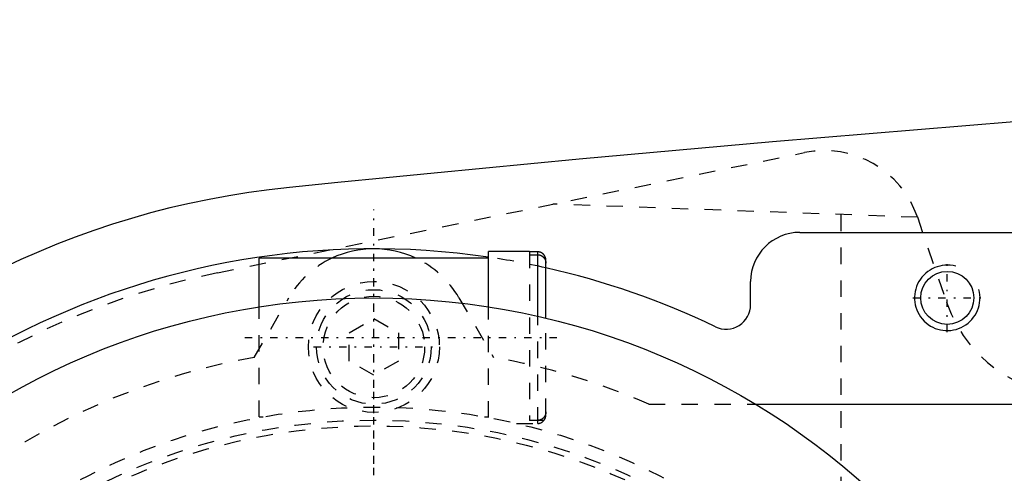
# Model space of a CAD drawing. Extents: x -602 to 139, y -105 to 105.
# Tile 4 of 13: x -572 to -512, y 34 to 62. Entities that reach past the tile are written whole.
import ezdxf

# ---------------------------------------------------------------- set-up
doc = ezdxf.new("R2010")
doc.units = 0
doc.linetypes.add('CENTER', pattern=[1.5, 0.45, -0.5, 0.05, -0.5])
doc.linetypes.add('DASHED', pattern=[2, 1, -1])
for name, color, linetype in [('AM_0', 7, 'CONTINUOUS'), ('AM_10', 7, 'CONTINUOUS'), ('AM_3', 7, 'DASHED'), ('AM_7', 7, 'CENTER')]:
    doc.layers.add(name, color=color, linetype=linetype)

msp = doc.modelspace()

# ---------------------------------------------------------------- linework, layer by layer
at = {"layer": 'AM_0', "color": 7, "linetype": 'CONTINUOUS'}
for p, q in [((-524, 49), (-425, 49)), ((-540.5, 47.825), (-543, 47.825)), ((-543, 44.453), (-543, 47.825)), ((-540.5, 47.81), (-540.5, 47.825)), ((-540, 47.81), (-540.5, 47.81)), ((-540, 43.876), (-540, 47.81)), ((-543, 47.425), (-557, 47.425)), ((-557, 44.453), (-557, 47.425)), ((-539.5, 43.759), (-539.5, 47.308)), ((-527, 44.587), (-527, 46)), ((-526.703, 38.5), (-433, 38.5))]:
    msp.add_line(p, q, dxfattribs=at)
msp.add_polyline3d([(-539.5, 47.308, 0), (-539.5, 47.312, 0), (-539.5, 47.319, 0), (-539.5, 47.326, 0), (-539.5, 47.329, 0), (-539.501, 47.333, 0), (-539.501, 47.34, 0), (-539.502, 47.347, 0), (-539.502, 47.354, 0), (-539.503, 47.362, 0), (-539.504, 47.369, 0), (-539.504, 47.373, 0), (-539.505, 47.376, 0), (-539.506, 47.384, 0), (-539.507, 47.391, 0), (-539.508, 47.398, 0), (-539.51, 47.406, 0), (-539.511, 47.413, 0), (-539.512, 47.417, 0), (-539.513, 47.42, 0), (-539.514, 47.428, 0), (-539.516, 47.435, 0), (-539.517, 47.439, 0), (-539.518, 47.442, 0), (-539.52, 47.449, 0), (-539.522, 47.456, 0), (-539.523, 47.46, 0), (-539.524, 47.463, 0), (-539.527, 47.47, 0), (-539.529, 47.477, 0), (-539.532, 47.484, 0), (-539.534, 47.49, 0), (-539.537, 47.497, 0), (-539.538, 47.5, 0), (-539.539, 47.503, 0), (-539.542, 47.509, 0), (-539.545, 47.516, 0), (-539.548, 47.522, 0), (-539.551, 47.529, 0), (-539.554, 47.535, 0), (-539.556, 47.539, 0), (-539.558, 47.542, 0), (-539.561, 47.548, 0), (-539.565, 47.555, 0), (-539.568, 47.561, 0), (-539.572, 47.568, 0), (-539.576, 47.574, 0), (-539.578, 47.577, 0), (-539.58, 47.58, 0), (-539.584, 47.587, 0), (-539.588, 47.593, 0), (-539.593, 47.599, 0), (-539.597, 47.605, 0), (-539.601, 47.611, 0), (-539.604, 47.614, 0), (-539.606, 47.617, 0), (-539.61, 47.623, 0), (-539.615, 47.628, 0), (-539.62, 47.634, 0), (-539.624, 47.639, 0), (-539.629, 47.645, 0), (-539.632, 47.647, 0), (-539.634, 47.65, 0), (-539.639, 47.655, 0), (-539.644, 47.66, 0), (-539.646, 47.663, 0), (-539.649, 47.665, 0), (-539.654, 47.67, 0), (-539.659, 47.675, 0), (-539.661, 47.677, 0), (-539.664, 47.68, 0), (-539.669, 47.684, 0), (-539.675, 47.689, 0), (-539.68, 47.694, 0), (-539.686, 47.698, 0), (-539.692, 47.703, 0), (-539.695, 47.705, 0), (-539.698, 47.708, 0), (-539.704, 47.712, 0), (-539.71, 47.716, 0), (-539.716, 47.721, 0), (-539.722, 47.725, 0), (-539.728, 47.729, 0), (-539.731, 47.731, 0), (-539.734, 47.733, 0), (-539.741, 47.737, 0), (-539.747, 47.741, 0), (-539.754, 47.745, 0), (-539.76, 47.748, 0), (-539.767, 47.752, 0), (-539.77, 47.753, 0), (-539.773, 47.755, 0), (-539.779, 47.758, 0), (-539.786, 47.761, 0), (-539.792, 47.764, 0), (-539.799, 47.767, 0), (-539.805, 47.77, 0), (-539.808, 47.771, 0), (-539.812, 47.773, 0), (-539.818, 47.775, 0), (-539.825, 47.778, 0), (-539.831, 47.78, 0), (-539.838, 47.783, 0), (-539.845, 47.785, 0), (-539.848, 47.786, 0), (-539.852, 47.787, 0), (-539.859, 47.789, 0), (-539.866, 47.791, 0), (-539.87, 47.792, 0), (-539.873, 47.793, 0), (-539.88, 47.795, 0), (-539.888, 47.797, 0), (-539.891, 47.798, 0), (-539.895, 47.799, 0), (-539.902, 47.8, 0), (-539.91, 47.801, 0), (-539.917, 47.803, 0), (-539.924, 47.804, 0), (-539.932, 47.805, 0), (-539.935, 47.806, 0), (-539.939, 47.806, 0), (-539.946, 47.807, 0), (-539.954, 47.808, 0), (-539.961, 47.808, 0), (-539.968, 47.809, 0), (-539.975, 47.809, 0), (-539.979, 47.809, 0), (-539.983, 47.809, 0), (-539.99, 47.81, 0), (-539.997, 47.81, 0), (-540, 47.81, 0)], dxfattribs=at)
for centre, radius in [((-515, 45), 1.621), ((-550, 0), 45)]:
    msp.add_circle(centre, radius, dxfattribs=at)
for centre, radius, start, end in [((-352.416, -1937.954), 2000, 90.389151, 95.817889), ((-550, 0), 52, 95.6838, 264.3162), ((-524, 46), 3, 90, 180), ((-550, 0), 48, 81.61446, 295.74352), ((-550, 42), 6, 64.71128, 115.28872), ((-550, 0), 48, 64.25648, 77.36437), ((-528.5, 44.587), 1.5, 244.25648, 0)]:
    msp.add_arc(centre, radius, start, end, dxfattribs=at)
at = {"layer": 'AM_10', "color": 7, "linetype": 'CONTINUOUS'}
msp.add_arc((-515, 45), 2, 75, 15, dxfattribs=at)
at = {"layer": 'AM_3', "color": 6, "linetype": 'DASHED'}
for p, q in [((-559.538, 46.532), (-523.705, 53.878)), ((-516.817, 49.925), (-539.073, 50.728)), ((-521.5, 50.068), (-521.5, -50.068)), ((-516.824, 49.946), (-515.041, 44.743)), ((-540.5, 47.81), (-540.5, 37.5)), ((-540.5, 47.635), (-540, 47.635)), ((-557.3, 41.361), (-555.194, 45.003)), ((-544.806, 45.003), (-542.7, 41.361)), ((-557, 37.725), (-557, 44.453)), ((-543, 37.68), (-543, 44.453)), ((-540, 37.325), (-540, 43.876)), ((-551.5, 42.866), (-550, 43.732)), ((-550, 43.732), (-548.5, 42.866)), ((-539.5, 37.842), (-539.5, 43.759)), ((-551.5, 41.134), (-551.5, 42.866)), ((-548.5, 42.866), (-548.5, 41.134)), ((-550, 40.268), (-551.5, 41.134)), ((-548.5, 41.134), (-550, 40.268)), ((-533.215, 38.5), (-526.703, 38.5)), ((-557, 37.725), (-556.755, 37.725)), ((-543.245, 37.725), (-543, 37.725)), ((-541.302, 37.325), (-540, 37.325)), ((-540, 37.515), (-540.5, 37.515)), ((-539.62, 37.5), (-540.5, 37.5))]:
    msp.add_line(p, q, dxfattribs=at)
for points in [[(-540, 47.635, 0), (-539.996, 47.635, 0), (-539.989, 47.635, 0), (-539.982, 47.635, 0), (-539.979, 47.634, 0), (-539.975, 47.634, 0), (-539.968, 47.634, 0), (-539.96, 47.633, 0), (-539.953, 47.633, 0), (-539.945, 47.632, 0), (-539.938, 47.631, 0), (-539.934, 47.63, 0), (-539.93, 47.63, 0), (-539.923, 47.629, 0), (-539.915, 47.627, 0), (-539.908, 47.626, 0), (-539.9, 47.624, 0), (-539.893, 47.623, 0), (-539.889, 47.622, 0), (-539.886, 47.621, 0), (-539.878, 47.619, 0), (-539.871, 47.617, 0), (-539.867, 47.616, 0), (-539.864, 47.615, 0), (-539.856, 47.613, 0), (-539.849, 47.611, 0), (-539.846, 47.61, 0), (-539.842, 47.608, 0), (-539.835, 47.606, 0), (-539.829, 47.603, 0), (-539.822, 47.601, 0), (-539.815, 47.598, 0), (-539.809, 47.595, 0), (-539.806, 47.594, 0), (-539.802, 47.593, 0), (-539.796, 47.59, 0), (-539.789, 47.587, 0), (-539.783, 47.583, 0), (-539.776, 47.58, 0), (-539.769, 47.576, 0), (-539.766, 47.575, 0), (-539.763, 47.573, 0), (-539.756, 47.569, 0), (-539.75, 47.565, 0), (-539.743, 47.561, 0), (-539.737, 47.557, 0), (-539.731, 47.553, 0), (-539.727, 47.551, 0), (-539.724, 47.549, 0), (-539.718, 47.544, 0), (-539.712, 47.54, 0), (-539.706, 47.535, 0), (-539.7, 47.531, 0), (-539.694, 47.526, 0), (-539.691, 47.524, 0), (-539.688, 47.521, 0), (-539.682, 47.516, 0), (-539.677, 47.512, 0), (-539.671, 47.507, 0), (-539.666, 47.502, 0), (-539.66, 47.497, 0), (-539.658, 47.494, 0), (-539.655, 47.492, 0), (-539.65, 47.487, 0), (-539.645, 47.482, 0), (-539.643, 47.479, 0), (-539.641, 47.477, 0), (-539.636, 47.471, 0), (-539.631, 47.466, 0), (-539.628, 47.463, 0), (-539.626, 47.46, 0), (-539.621, 47.455, 0), (-539.617, 47.449, 0), (-539.612, 47.443, 0), (-539.607, 47.437, 0), (-539.603, 47.431, 0), (-539.601, 47.428, 0), (-539.598, 47.425, 0), (-539.594, 47.418, 0), (-539.59, 47.412, 0), (-539.585, 47.406, 0), (-539.581, 47.399, 0), (-539.577, 47.393, 0), (-539.575, 47.39, 0), (-539.573, 47.386, 0), (-539.57, 47.38, 0), (-539.566, 47.373, 0), (-539.562, 47.367, 0), (-539.559, 47.36, 0), (-539.556, 47.353, 0), (-539.554, 47.35, 0), (-539.552, 47.347, 0), (-539.549, 47.34, 0), (-539.546, 47.333, 0), (-539.543, 47.327, 0), (-539.541, 47.32, 0), (-539.538, 47.314, 0), (-539.537, 47.31, 0), (-539.535, 47.307, 0), (-539.533, 47.3, 0), (-539.53, 47.294, 0), (-539.528, 47.287, 0), (-539.526, 47.28, 0), (-539.524, 47.273, 0), (-539.522, 47.269, 0), (-539.521, 47.265, 0), (-539.519, 47.258, 0), (-539.517, 47.251, 0), (-539.516, 47.247, 0), (-539.516, 47.243, 0), (-539.514, 47.236, 0), (-539.512, 47.229, 0), (-539.511, 47.225, 0), (-539.511, 47.221, 0), (-539.509, 47.214, 0), (-539.508, 47.206, 0), (-539.507, 47.199, 0), (-539.505, 47.191, 0), (-539.504, 47.184, 0), (-539.504, 47.18, 0), (-539.504, 47.176, 0), (-539.503, 47.169, 0), (-539.502, 47.161, 0), (-539.501, 47.154, 0), (-539.501, 47.146, 0), (-539.501, 47.139, 0), (-539.5, 47.135, 0), (-539.5, 47.132, 0), (-539.5, 47.125, 0), (-539.5, 47.118, 0), (-539.5, 47.114, 0)], [(-539.5, 38.036, 0), (-539.5, 38.032, 0), (-539.5, 38.025, 0), (-539.5, 38.018, 0), (-539.5, 38.015, 0), (-539.501, 38.011, 0), (-539.501, 38.004, 0), (-539.501, 37.996, 0), (-539.502, 37.989, 0), (-539.503, 37.981, 0), (-539.504, 37.974, 0), (-539.504, 37.97, 0), (-539.504, 37.966, 0), (-539.505, 37.959, 0), (-539.507, 37.951, 0), (-539.508, 37.944, 0), (-539.509, 37.936, 0), (-539.511, 37.929, 0), (-539.511, 37.925, 0), (-539.512, 37.921, 0), (-539.514, 37.914, 0), (-539.516, 37.907, 0), (-539.516, 37.903, 0), (-539.517, 37.899, 0), (-539.519, 37.892, 0), (-539.521, 37.885, 0), (-539.522, 37.881, 0), (-539.524, 37.877, 0), (-539.526, 37.87, 0), (-539.528, 37.863, 0), (-539.53, 37.856, 0), (-539.533, 37.85, 0), (-539.535, 37.843, 0), (-539.537, 37.84, 0), (-539.538, 37.836, 0), (-539.541, 37.83, 0), (-539.543, 37.823, 0), (-539.546, 37.817, 0), (-539.549, 37.81, 0), (-539.552, 37.803, 0), (-539.554, 37.8, 0), (-539.556, 37.797, 0), (-539.559, 37.79, 0), (-539.562, 37.783, 0), (-539.566, 37.777, 0), (-539.57, 37.77, 0), (-539.573, 37.764, 0), (-539.575, 37.76, 0), (-539.577, 37.757, 0), (-539.581, 37.751, 0), (-539.585, 37.744, 0), (-539.59, 37.738, 0), (-539.594, 37.732, 0), (-539.598, 37.725, 0), (-539.601, 37.722, 0), (-539.603, 37.719, 0), (-539.607, 37.713, 0), (-539.612, 37.707, 0), (-539.617, 37.701, 0), (-539.621, 37.695, 0), (-539.626, 37.69, 0), (-539.628, 37.687, 0), (-539.631, 37.684, 0), (-539.636, 37.679, 0), (-539.641, 37.673, 0), (-539.643, 37.671, 0), (-539.645, 37.668, 0), (-539.65, 37.663, 0), (-539.655, 37.658, 0), (-539.658, 37.656, 0), (-539.66, 37.653, 0), (-539.666, 37.648, 0), (-539.671, 37.643, 0), (-539.677, 37.638, 0), (-539.682, 37.634, 0), (-539.688, 37.629, 0), (-539.691, 37.626, 0), (-539.694, 37.624, 0), (-539.7, 37.619, 0), (-539.706, 37.615, 0), (-539.712, 37.61, 0), (-539.718, 37.606, 0), (-539.724, 37.601, 0), (-539.727, 37.599, 0), (-539.731, 37.597, 0), (-539.737, 37.593, 0), (-539.743, 37.589, 0), (-539.75, 37.585, 0), (-539.756, 37.581, 0), (-539.763, 37.577, 0), (-539.766, 37.575, 0), (-539.769, 37.574, 0), (-539.776, 37.57, 0), (-539.783, 37.567, 0), (-539.789, 37.563, 0), (-539.796, 37.56, 0), (-539.802, 37.557, 0), (-539.806, 37.556, 0), (-539.809, 37.555, 0), (-539.815, 37.552, 0), (-539.822, 37.549, 0), (-539.829, 37.547, 0), (-539.835, 37.544, 0), (-539.842, 37.542, 0), (-539.846, 37.54, 0), (-539.849, 37.539, 0), (-539.856, 37.537, 0), (-539.864, 37.535, 0), (-539.867, 37.534, 0), (-539.871, 37.533, 0), (-539.878, 37.531, 0), (-539.886, 37.529, 0), (-539.889, 37.528, 0), (-539.893, 37.527, 0), (-539.9, 37.526, 0), (-539.908, 37.524, 0), (-539.915, 37.523, 0), (-539.923, 37.521, 0), (-539.93, 37.52, 0), (-539.934, 37.52, 0), (-539.938, 37.519, 0), (-539.945, 37.518, 0), (-539.953, 37.517, 0), (-539.96, 37.517, 0), (-539.968, 37.516, 0), (-539.975, 37.516, 0), (-539.979, 37.516, 0), (-539.982, 37.515, 0), (-539.989, 37.515, 0), (-539.996, 37.515, 0), (-540, 37.515, 0)], [(-539.634, 37.5, 0), (-539.627, 37.508, 0), (-539.614, 37.523, 0), (-539.601, 37.54, 0), (-539.594, 37.549, 0), (-539.588, 37.557, 0), (-539.576, 37.575, 0), (-539.566, 37.594, 0), (-539.556, 37.612, 0), (-539.546, 37.631, 0), (-539.538, 37.649, 0), (-539.535, 37.658, 0), (-539.531, 37.668, 0), (-539.524, 37.687, 0), (-539.518, 37.707, 0), (-539.513, 37.728, 0), (-539.509, 37.749, 0), (-539.505, 37.77, 0), (-539.504, 37.78, 0), (-539.503, 37.791, 0), (-539.501, 37.812, 0), (-539.5, 37.832, 0), (-539.5, 37.842, 0)]]:
    msp.add_polyline3d(points, dxfattribs=at)
for centre, radius in [((-550, 42), 4), ((-550, 42), 3.5), ((-550, 42), 3.1), ((-550, 0), 38.325), ((-550, 0), 37.525), ((-550, 0), 37.175)]:
    msp.add_circle(centre, radius, dxfattribs=at)
for centre, radius, start, end in [((-522.5, 48), 6, 18.92464, 101.58429), ((-550, 0), 48, 77.36437, 81.61446), ((-507, 47.5), 8.5, 198.92464, 0), ((-550, 42), 6, 115.28872, 149.96797), ((-550, 42), 6, 30.03203, 64.71128), ((-550, 0), 47.5, 101.58429, 171.67934), ((-550, 0), 42, 100.00939, 132.73211), ((-550, 0), 42, 66.44354, 79.99061), ((-540, 37.825), 0.5, 270, 319.4584)]:
    msp.add_arc(centre, radius, start, end, dxfattribs=at)
at = {"layer": 'AM_7', "color": 4, "linetype": 'CENTER'}
for p, q in [((-550, -50.4), (-550, 50.4)), ((-550, -47.25), (-550, 47.25)), ((-515, 42.9), (-515, 47.1)), ((-517.1, 45), (-512.9, 45)), ((-557.875, 42.575), (-538.625, 42.575)), ((-553.675, 42), (-546.325, 42)), ((-550, -40.241), (-550, 40.241))]:
    msp.add_line(p, q, dxfattribs=at)

doc.saveas('drawing.dxf')
